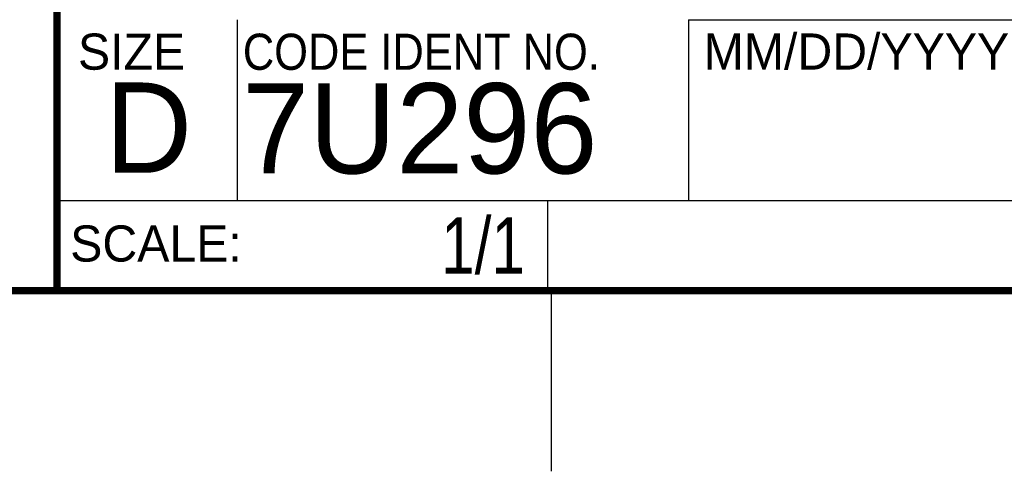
# Model space of a CAD drawing. Header units: inches. Extents: x 0 to 34, y 0 to 22.
# Tile 35 of 68: x 28.3 to 31, y 0 to 1.3. Entities that reach past the tile are written whole.
import ezdxf

# ---------------------------------------------------------------- set-up
doc = ezdxf.new("R2010")
doc.units = ezdxf.units.IN
doc.header["$LTSCALE"] = 1.87
doc.header["$MEASUREMENT"] = 0
doc.layers.get('0').update_dxf_attribs({"linetype": 'CONTINUOUS'})
doc.layers.add('DETAIL', color=7, linetype='CONTINUOUS')
doc.styles.get("Standard").update_dxf_attribs({"font": 'txt', "width": 0.8})
doc.styles.add('TEXTSTYLE_2', font='txt')
doc.styles.add('TEXTSTYLE_3', font='txt', dxfattribs={"width": 0.9})

msp = doc.modelspace()

# ---------------------------------------------------------------- linework, layer by layer
at = {"color": 2, "linetype": 'CONTINUOUS'}
for p, q in [((28.88, 0.75), (28.88, 1.25)), ((30.13, 1.2499), (33.49, 1.2499)), ((30.13, 1.2499), (30.13, 0.7499)), ((28.3795, 0.75), (29.7395, 0.75)), ((28.3795, 0.75), (28.3795, 0.5)), ((28.38, 0.75), (33.5, 0.75)), ((29.7395, 0.75), (29.7395, 0.5)), ((30.13, 0.7499), (33.49, 0.7499)), ((28.3795, 0.5), (29.7395, 0.5)), ((29.75, 0), (29.75, 0.5))]:
    msp.add_line(p, q, dxfattribs=at)
at = {"color": 7, "linetype": 'CONTINUOUS', "const_width": 0.02}
for points in [[(28.38, 3), (28.38, 0.5)], [(0.5, 0.5), (33.5, 0.5)]]:
    msp.add_lwpolyline(points, dxfattribs=at)

# ---------------------------------------------------------------- texts
at = {"color": 2, "linetype": 'CONTINUOUS', "char_height": 0.1, "attachment_point": 1, "line_spacing_factor": 0.9}
for s, insert, width, style in [('SIZE', (28.4379, 1.2118), 0.4, 'TEXTSTYLE_2'), ('CODE IDENT NO.', (28.8949, 1.2115), 1.26, 'TEXTSTYLE_3'), ('MM/DD/YYYY', (30.1721, 1.2121), 1, 'TEXTSTYLE_2'), ('SCALE:', (28.4164, 0.6806), 0.6, 'TEXTSTYLE_2')]:
    msp.add_mtext(s, dxfattribs=dict(at, insert=insert, width=width, style=style))
at = {"color": 7, "linetype": 'CONTINUOUS', "char_height": 0.25, "attachment_point": 1, "line_spacing_factor": 0.9, "style": 'TEXTSTYLE_2'}
for s, insert, width in [('D  ', (28.5128, 1.0764), 0.75), ('7U296', (28.8928, 1.0745), 1.25)]:
    msp.add_mtext(s, dxfattribs=dict(at, insert=insert, width=width))
at = {"layer": 'DETAIL', "color": 7, "linetype": 'CONTINUOUS', "insert": (29.677, 0.7032), "char_height": 0.15625, "width": 0.375, "attachment_point": 3, "line_spacing_factor": 0.9}
msp.add_mtext('1/1', dxfattribs=at)

doc.saveas('drawing.dxf')
